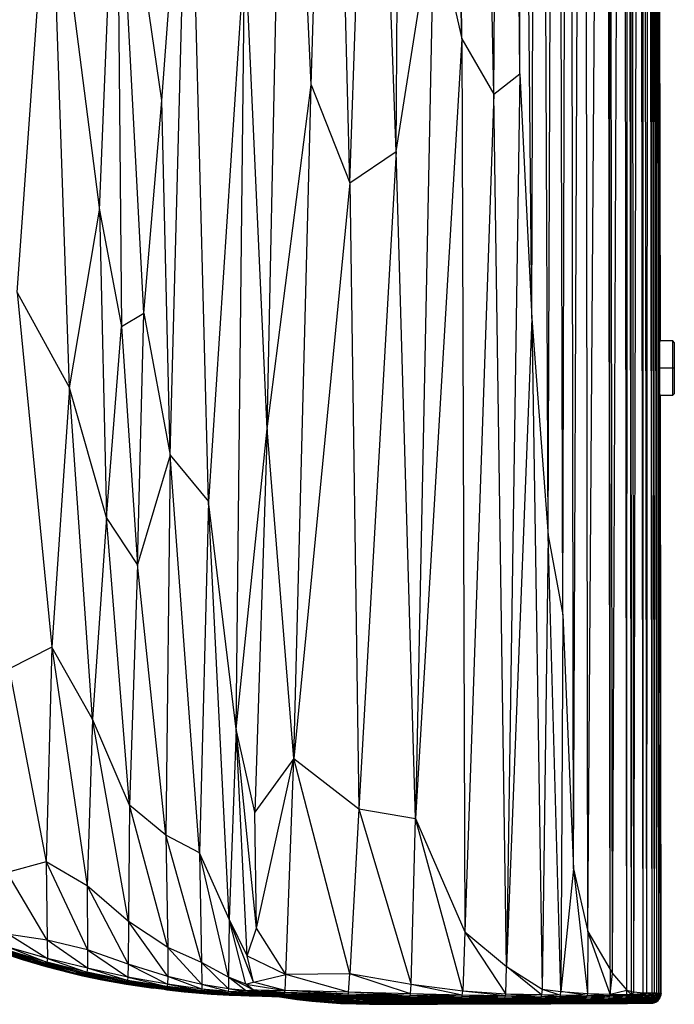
# Model space of a CAD drawing. Header units: millimetres. Extents: x -164 to 39, y -161 to 389.
# Tile 2 of 6: x -94 to 39, y -161 to 39. Entities that reach past the tile are written whole.
import ezdxf

# ---------------------------------------------------------------- set-up
doc = ezdxf.new("R2010")
doc.units = ezdxf.units.MM

msp = doc.modelspace()

# ---------------------------------------------------------------- linework, layer by layer
at = {"color": 7, "linetype": 'Continuous', "lineweight": 25}
for p, q in [((10.06, -21.74), (11.54, 386.9)), ((13.36, -65.65), (11.54, 386.9)), ((13.36, -65.65), (15.16, 386.93)), ((16.34, -81.67), (15.16, 386.93)), ((16.34, -81.67), (17.79, 386.95)), ((18.53, -133.12), (17.79, 386.95)), ((18.53, -133.12), (20.63, 386.97)), ((21.41, -145.8), (20.63, 386.97)), ((21.41, -145.8), (25.27, 387)), ((25.93, -153.52), (25.27, 387)), ((25.93, -153.52), (25.72, 387)), ((26.42, -154.28), (25.72, 387)), ((26.42, -154.28), (28.65, 387.02)), ((29.33, -157.68), (28.65, 387.02)), ((29.33, -157.68), (29.57, 387.02)), ((30.24, -157.93), (29.57, 387.02)), ((30.24, -157.93), (30.08, 387.03)), ((30.76, -158.11), (30.08, 387.03)), ((30.76, -158.11), (31.95, 387.04)), ((32.62, -158.27), (31.95, 387.04)), ((32.62, -158.27), (32.68, 387.04)), ((33.35, -158.28), (32.68, 387.04)), ((33.35, -158.28), (33.76, 387.05)), ((34.43, -158.29), (33.76, 387.05)), ((34.43, -158.29), (34.26, 387.05)), ((34.93, -158.3), (34.26, 387.05)), ((34.93, -158.3), (34.73, 387.05)), ((35.39, -158.31), (34.73, 387.05)), ((35.39, -158.31), (35.17, 387.06)), ((35.83, -158.32), (35.17, 387.06)), ((35.83, -158.32), (35.45, 387.06)), ((2.4, 23.7), (4.18, 384.78)), ((7.68, 27.83), (4.18, 384.78)), ((7.68, 27.83), (6.51, 386.23)), ((10.06, -21.74), (6.51, 386.23)), ((-4.12, 34.93), (-4.54, 344.74)), ((2.4, 23.7), (-4.54, 344.74)), ((35.95, -26.73), (35.57, 286.88)), ((35.98, -26.63), (35.68, 285.79)), ((36.08, -26.38), (35.7, 285.66)), ((36.09, -26.36), (35.72, 285.52)), ((36.11, -26.31), (35.73, 285.5)), ((36.11, -26.24), (35.73, 285.31)), ((36.11, -26.25), (35.73, 285.31)), ((-4.12, 34.93), (-9.81, 283)), ((-17.42, 12.07), (-15.87, 213.33)), ((-34.62, 25.62), (-30.65, 157.07)), ((-26.76, 5.75), (-30.65, 157.07)), ((-26.76, 5.75), (-22.19, 143.44)), ((-17.42, 12.07), (-22.19, 143.44)), ((-43.49, -44.06), (-39.7, 139.42)), ((-34.62, 25.62), (-39.7, 139.42)), ((-64.82, 22.45), (-59.35, 96.37)), ((-63.18, -49.39), (-59.35, 96.37)), ((-55.39, -58.73), (-59.35, 96.37)), ((-77.49, 0.21), (-73.98, 84.16)), ((-73.98, 84.16), (-73.02, -23.33)), ((-68.49, -20.64), (-73.98, 84.16)), ((-64.82, 22.45), (-73.98, 84.16)), ((-94.14, -16.42), (-87.45, 77.83)), ((-83.53, -35.77), (-87.45, 77.83)), ((-87.45, 77.83), (-77.49, 0.21)), ((-17.42, 12.07), (-9.76, 60.15)), ((-9.76, 60.15), (-13.48, -122.92)), ((-9.76, 60.15), (-4.12, 34.93)), ((-48.02, 54.15), (-55.39, -58.73)), ((-49.8, -104.83), (-48.02, 54.15)), ((-43.49, -44.06), (-48.02, 54.15)), ((-4.12, 34.93), (-13.48, -122.92)), ((-4.12, 34.93), (-3.47, -145.88)), ((-4.12, 34.93), (2.4, 23.7)), ((2.4, 23.7), (7.68, 27.83)), ((7.68, 27.83), (4.98, -152.85)), ((7.68, 27.83), (10.06, -21.74)), ((-43.49, -44.06), (-34.62, 25.62)), ((-38.12, -110.79), (-34.62, 25.62)), ((-34.62, 25.62), (-26.76, 5.75)), ((-68.49, -20.64), (-64.82, 22.45)), ((-63.18, -49.39), (-64.82, 22.45)), ((2.4, 23.7), (-3.47, -145.88)), ((4.98, -152.85), (2.4, 23.7)), ((-26.76, 5.75), (-17.42, 12.07)), ((-17.42, 12.07), (-24.94, -120.95)), ((-13.48, -122.92), (-17.42, 12.07)), ((-26.76, 5.75), (-38.12, -110.79)), ((-26.76, 5.75), (-24.94, -120.95)), ((-83.53, -35.77), (-77.49, 0.21)), ((-77.49, 0.21), (-76.08, -61.99)), ((-77.49, 0.21), (-73.02, -23.33)), ((-94.14, -16.42), (-87.11, -88.24)), ((-94.14, -16.42), (-83.53, -35.77)), ((-73.02, -23.33), (-68.49, -20.64)), ((-69.8, -71.48), (-68.49, -20.64)), ((-68.49, -20.64), (-63.18, -49.39)), ((10.06, -21.74), (4.98, -152.85)), ((10.06, -21.74), (12.15, -157.47)), ((10.06, -21.74), (13.36, -65.65)), ((-76.08, -61.99), (-73.02, -23.33)), ((-73.02, -23.33), (-69.8, -71.48)), ((35.94, -26.75), (35.94, -36.7)), ((38.64, -26.24), (36.11, -26.24)), ((38.94, -26.54), (38.64, -26.24)), ((38.64, -37.24), (38.64, -26.24)), ((38.94, -26.54), (38.94, -36.94)), ((38.94, -31.74), (35.91, -31.74)), ((-83.53, -35.77), (-87.11, -88.24)), ((-78.89, -102.83), (-83.53, -35.77)), ((-76.08, -61.99), (-83.53, -35.77)), ((36.11, -158.32), (35.96, -36.74)), ((36.11, -158.32), (35.99, -36.84)), ((36.24, -158.33), (36.09, -37.1)), ((36.24, -158.33), (36.1, -37.12)), ((36.26, -158.33), (36.12, -37.16)), ((36.26, -158.33), (36.12, -37.22)), ((36.12, -37.24), (38.64, -37.24)), ((36.27, -158.34), (36.12, -37.24)), ((38.64, -37.24), (38.94, -36.94)), ((-49.8, -104.83), (-43.49, -44.06)), ((-43.49, -44.06), (-46.02, -121.61)), ((-38.12, -110.79), (-43.49, -44.06)), ((-63.18, -49.39), (-69.8, -71.48)), ((-63.18, -49.39), (-64.02, -126.33)), ((-63.18, -49.39), (-55.39, -58.73)), ((-57.19, -129.86), (-63.18, -49.39)), ((-55.39, -58.73), (-57.19, -129.86)), ((-51.24, -143.33), (-55.39, -58.73)), ((-49.8, -104.83), (-55.39, -58.73)), ((-76.08, -61.99), (-78.89, -102.83)), ((-71.36, -120.22), (-76.08, -61.99)), ((-69.8, -71.48), (-76.08, -61.99)), ((13.36, -65.65), (12.15, -157.47)), ((15.96, -157.94), (13.36, -65.65)), ((13.36, -65.65), (16.34, -81.67)), ((-69.8, -71.48), (-71.36, -120.22)), ((-64.02, -126.33), (-69.8, -71.48)), ((16.34, -81.67), (15.96, -157.94)), ((16.34, -81.67), (18.53, -133.12)), ((-87.11, -88.24), (-95.76, -92.61)), ((-87.11, -88.24), (-88.3, -131.71)), ((-87.11, -88.24), (-79.97, -136.55)), ((-78.89, -102.83), (-87.11, -88.24)), ((-95.76, -92.61), (-88.3, -131.71)), ((-78.89, -102.83), (-79.97, -136.55)), ((-71.59, -143.77), (-78.89, -102.83)), ((-71.36, -120.22), (-78.89, -102.83)), ((-49.8, -104.83), (-51.24, -143.33)), ((-47.59, -150.71), (-49.8, -104.83)), ((-45.68, -145.15), (-49.8, -104.83)), ((-46.02, -121.61), (-49.8, -104.83)), ((-38.12, -110.79), (-46.02, -121.61)), ((-45.68, -145.15), (-38.12, -110.79)), ((-39.7, -154.48), (-38.12, -110.79)), ((-26.74, -154.39), (-38.12, -110.79)), ((-38.12, -110.79), (-24.94, -120.95)), ((-71.36, -120.22), (-71.59, -143.77)), ((-63.66, -149.07), (-71.36, -120.22)), ((-64.02, -126.33), (-71.36, -120.22)), ((-24.94, -120.95), (-26.74, -154.39)), ((-24.94, -120.95), (-14.34, -156.51)), ((-24.94, -120.95), (-13.48, -122.92)), ((-45.68, -145.15), (-46.02, -121.61)), ((-14.34, -156.51), (-13.48, -122.92)), ((-3.92, -157.86), (-13.48, -122.92)), ((-13.48, -122.92), (-3.47, -145.88)), ((-64.02, -126.33), (-63.66, -149.07)), ((-57.19, -129.86), (-64.02, -126.33)), ((-56.78, -152.1), (-64.02, -126.33)), ((-57.19, -129.86), (-56.78, -152.1)), ((-51.24, -143.33), (-57.19, -129.86)), ((-51.33, -155.02), (-57.19, -129.86)), ((-88.3, -131.71), (-96.14, -133.84)), ((-88.3, -131.71), (-88.04, -147.56)), ((-79.97, -136.55), (-88.3, -131.71)), ((-88.3, -131.71), (-79.92, -149.54)), ((18.53, -133.12), (15.96, -157.94)), ((18.53, -133.12), (21.33, -158.38)), ((18.53, -133.12), (21.41, -145.8)), ((-88.04, -147.56), (-96.14, -133.84)), ((-79.97, -136.55), (-79.92, -149.54)), ((-71.59, -143.77), (-79.97, -136.55)), ((-79.97, -136.55), (-71.66, -152.39)), ((-51.24, -143.33), (-51.33, -155.02)), ((-47.83, -156.48), (-51.24, -143.33)), ((-46.26, -156.06), (-51.24, -143.33)), ((-47.59, -150.71), (-51.24, -143.33)), ((-71.59, -143.77), (-71.66, -152.39)), ((-63.66, -154.94), (-71.59, -143.77)), ((-63.66, -149.07), (-71.59, -143.77)), ((-47.59, -150.71), (-45.68, -145.15)), ((-39.7, -154.48), (-45.68, -145.15)), ((-88.04, -147.56), (-95.78, -146.42)), ((-95.78, -146.42), (-88.01, -151.23)), ((-3.47, -145.88), (-3.92, -157.86)), ((-3.47, -145.88), (4.83, -158.46)), ((-3.47, -145.88), (4.98, -152.85)), ((21.41, -145.8), (21.33, -158.38)), ((25.95, -158.49), (21.41, -145.8)), ((21.41, -145.8), (25.93, -153.52)), ((-98.62, -149.43), (-90.87, -151.93)), ((-98.62, -149.43), (-92.36, -151.67)), ((-88.01, -151.23), (-95.78, -149.06)), ((-95.78, -149.06), (-88.14, -152)), ((-88.04, -147.56), (-88.01, -151.23)), ((-79.92, -149.54), (-88.04, -147.56)), ((-79.93, -153.21), (-88.04, -147.56)), ((-63.66, -149.07), (-63.66, -154.94)), ((-56.78, -152.1), (-63.66, -149.07)), ((-56.72, -156.52), (-63.66, -149.07)), ((-89.26, -152.18), (-97.19, -149.7)), ((-97.19, -149.7), (-90.87, -151.93)), ((-97.14, -150.15), (-92.36, -151.67)), ((-97.14, -150.15), (-93.12, -151.46)), ((-88.47, -152.19), (-96.34, -149.76)), ((-96.34, -149.76), (-89.26, -152.18)), ((-88.14, -152), (-95.95, -149.62)), ((-95.95, -149.62), (-88.47, -152.19)), ((-92.36, -151.67), (-93.12, -151.46)), ((-93.12, -151.46), (-88.37, -152.9)), ((-88.01, -151.23), (-88.14, -152)), ((-79.93, -153.21), (-88.01, -151.23)), ((-88.01, -151.23), (-80.03, -154.04)), ((-79.92, -149.54), (-79.93, -153.21)), ((-71.66, -152.39), (-79.92, -149.54)), ((-79.92, -149.54), (-71.72, -155.02)), ((-46.26, -156.06), (-47.59, -150.71)), ((-47.59, -150.71), (-39.7, -154.48)), ((-90.87, -151.93), (-92.36, -151.67)), ((-92.36, -151.67), (-86.26, -153.41)), ((-92.36, -151.67), (-88.37, -152.9)), ((-89.26, -152.18), (-90.87, -151.93)), ((-90.87, -151.93), (-82.41, -154.2)), ((-90.87, -151.93), (-86.26, -153.41)), ((-88.47, -152.19), (-89.26, -152.18)), ((-81, -154.3), (-89.26, -152.18)), ((-89.26, -152.18), (-82.41, -154.2)), ((-88.14, -152), (-88.47, -152.19)), ((-80.3, -154.26), (-88.47, -152.19)), ((-88.47, -152.19), (-81, -154.3)), ((-86.26, -153.41), (-88.37, -152.9)), ((-88.37, -152.9), (-83.07, -154.25)), ((-80.03, -154.04), (-88.14, -152)), ((-88.14, -152), (-80.3, -154.26)), ((-82.41, -154.2), (-86.26, -153.41)), ((-86.26, -153.41), (-80.88, -154.76)), ((-86.26, -153.41), (-83.07, -154.25)), ((-79.93, -153.21), (-80.03, -154.04)), ((-71.72, -155.02), (-79.93, -153.21)), ((-71.8, -155.7), (-79.93, -153.21)), ((-71.66, -152.39), (-71.72, -155.02)), ((-63.66, -154.94), (-71.66, -152.39)), ((-71.66, -152.39), (-63.71, -156.49)), ((-56.78, -152.1), (-56.72, -156.52)), ((-51.33, -155.02), (-56.78, -152.1)), ((-51.35, -157.41), (-56.78, -152.1)), ((4.83, -158.46), (4.98, -152.85)), ((12.06, -158.64), (4.98, -152.85)), ((4.98, -152.85), (12.15, -157.47)), ((-80.88, -154.76), (-83.07, -154.25)), ((-81, -154.3), (-82.41, -154.2)), ((-74.14, -155.9), (-82.41, -154.2)), ((-82.41, -154.2), (-80.88, -154.76)), ((-82.41, -154.2), (-75.88, -155.75)), ((-80.3, -154.26), (-81, -154.3)), ((-72.55, -156), (-81, -154.3)), ((-81, -154.3), (-74.14, -155.9)), ((-75.88, -155.75), (-80.88, -154.76)), ((-80.88, -154.76), (-76.97, -155.58)), ((-80.03, -154.04), (-80.3, -154.26)), ((-71.98, -155.92), (-80.3, -154.26)), ((-80.3, -154.26), (-72.55, -156)), ((-71.8, -155.7), (-80.03, -154.04)), ((-80.03, -154.04), (-71.98, -155.92)), ((-71.72, -155.02), (-71.8, -155.7)), ((-63.71, -156.49), (-71.72, -155.02)), ((-71.72, -155.02), (-63.78, -156.95)), ((-63.66, -154.94), (-63.71, -156.49)), ((-56.72, -156.52), (-63.66, -154.94)), ((-56.76, -157.44), (-63.66, -154.94)), ((-51.33, -155.02), (-51.35, -157.41)), ((-47.83, -156.48), (-51.33, -155.02)), ((-46.34, -157.61), (-51.33, -155.02)), ((-47.89, -157.71), (-51.33, -155.02)), ((-46.26, -156.06), (-39.7, -154.48)), ((-39.9, -157.73), (-39.7, -154.48)), ((-26.74, -154.39), (-39.7, -154.48)), ((-27.01, -158.05), (-39.7, -154.48)), ((-27.01, -158.05), (-26.74, -154.39)), ((-14.34, -156.51), (-26.74, -154.39)), ((-14.49, -158.43), (-26.74, -154.39)), ((25.93, -153.52), (25.95, -158.49)), ((25.93, -153.52), (26.42, -154.28)), ((25.95, -158.49), (26.42, -154.28)), ((26.42, -154.28), (29.33, -157.68)), ((-75.88, -155.75), (-76.97, -155.58)), ((-76.97, -155.58), (-72.05, -156.49)), ((-74.14, -155.9), (-75.88, -155.75)), ((-69.5, -156.83), (-75.88, -155.75)), ((-75.88, -155.75), (-72.05, -156.49)), ((-72.55, -156), (-74.14, -155.9)), ((-65.26, -157.27), (-74.14, -155.9)), ((-74.14, -155.9), (-69.5, -156.83)), ((-71.98, -155.92), (-72.55, -156)), ((-64.22, -157.26), (-72.55, -156)), ((-72.55, -156), (-65.26, -157.27)), ((-69.5, -156.83), (-72.05, -156.49)), ((-72.05, -156.49), (-66.63, -157.27)), ((-71.8, -155.7), (-71.98, -155.92)), ((-63.89, -157.15), (-71.98, -155.92)), ((-71.98, -155.92), (-64.22, -157.26)), ((-63.78, -156.95), (-71.8, -155.7)), ((-63.89, -157.15), (-71.8, -155.7)), ((-65.26, -157.27), (-69.5, -156.83)), ((-63.85, -157.6), (-69.5, -156.83)), ((-69.5, -156.83), (-66.63, -157.27)), ((-63.85, -157.6), (-66.63, -157.27)), ((-64.22, -157.26), (-65.26, -157.27)), ((-57.51, -158.12), (-65.26, -157.27)), ((-65.26, -157.27), (-63.85, -157.6)), ((-65.26, -157.27), (-58.49, -158.12)), ((-63.89, -157.15), (-64.22, -157.26)), ((-57.03, -158.06), (-64.22, -157.26)), ((-64.22, -157.26), (-57.51, -158.12)), ((-63.78, -156.95), (-63.89, -157.15)), ((-56.89, -157.94), (-63.89, -157.15)), ((-57.03, -158.06), (-63.89, -157.15)), ((-63.71, -156.49), (-63.78, -156.95)), ((-56.81, -157.76), (-63.78, -156.95)), ((-63.78, -156.95), (-56.89, -157.94)), ((-56.76, -157.44), (-63.71, -156.49)), ((-63.71, -156.49), (-56.81, -157.76)), ((-56.76, -157.44), (-56.81, -157.76)), ((-56.72, -156.52), (-56.76, -157.44)), ((-51.39, -157.95), (-56.76, -157.44)), ((-51.46, -158.19), (-56.76, -157.44)), ((-51.35, -157.41), (-56.72, -156.52)), ((-51.39, -157.95), (-56.72, -156.52)), ((-51.35, -157.41), (-51.39, -157.95)), ((-47.89, -157.71), (-51.35, -157.41)), ((-46.4, -158.03), (-51.35, -157.41)), ((-47.95, -158.09), (-51.35, -157.41)), ((-47.83, -156.48), (-46.26, -156.06)), ((-46.34, -157.61), (-47.83, -156.48)), ((-47.83, -156.48), (-39.9, -157.73)), ((-39.9, -157.73), (-46.26, -156.06)), ((-14.49, -158.43), (-14.34, -156.51)), ((-3.99, -158.69), (-14.34, -156.51)), ((-3.92, -157.86), (-14.34, -156.51)), ((-58.49, -158.12), (-63.85, -157.6)), ((-63.85, -157.6), (-60.29, -157.99)), ((-58.49, -158.12), (-60.29, -157.99)), ((-60.29, -157.99), (-54.86, -158.47)), ((-57.51, -158.12), (-58.49, -158.12)), ((-52.61, -158.58), (-58.49, -158.12)), ((-58.49, -158.12), (-54.86, -158.47)), ((-57.03, -158.06), (-57.51, -158.12)), ((-51.85, -158.56), (-57.51, -158.12)), ((-57.51, -158.12), (-52.61, -158.58)), ((-56.89, -157.94), (-57.03, -158.06)), ((-51.62, -158.49), (-57.03, -158.06)), ((-51.85, -158.56), (-57.03, -158.06)), ((-56.81, -157.76), (-56.89, -157.94)), ((-51.53, -158.37), (-56.89, -157.94)), ((-56.89, -157.94), (-51.62, -158.49)), ((-51.46, -158.19), (-56.81, -157.76)), ((-56.81, -157.76), (-51.53, -158.37)), ((-52.61, -158.58), (-54.86, -158.47)), ((-54.86, -158.47), (-51.18, -158.7)), ((-54.86, -158.47), (-52.3, -158.65)), ((-51.85, -158.56), (-52.61, -158.58)), ((-48.72, -158.76), (-52.61, -158.58)), ((-52.61, -158.58), (-51.18, -158.7)), ((-52.3, -158.65), (-51.18, -158.7)), ((-51.62, -158.49), (-51.85, -158.56)), ((-48.36, -158.72), (-51.85, -158.56)), ((-48.72, -158.76), (-51.85, -158.56)), ((-47.16, -158.79), (-51.85, -158.56)), ((-51.53, -158.37), (-51.62, -158.49)), ((-51.62, -158.49), (-48.18, -158.63)), ((-48.36, -158.72), (-51.62, -158.49)), ((-51.62, -158.49), (-46.77, -158.73)), ((-51.46, -158.19), (-51.53, -158.37)), ((-51.53, -158.37), (-48.09, -158.49)), ((-48.18, -158.63), (-51.53, -158.37)), ((-46.63, -158.63), (-51.53, -158.37)), ((-51.39, -157.95), (-51.46, -158.19)), ((-48.02, -158.32), (-51.46, -158.19)), ((-48.09, -158.49), (-51.46, -158.19)), ((-46.54, -158.47), (-51.46, -158.19)), ((-47.95, -158.09), (-51.39, -157.95)), ((-46.47, -158.28), (-51.39, -157.95)), ((-48.02, -158.32), (-51.39, -157.95)), ((-51.18, -158.7), (-46.57, -158.85)), ((-47.16, -158.79), (-48.72, -158.76)), ((-42.27, -158.96), (-48.72, -158.76)), ((-48.72, -158.76), (-46.57, -158.85)), ((-48.36, -158.72), (-46.77, -158.73)), ((-47.16, -158.79), (-48.36, -158.72)), ((-48.36, -158.72), (-40.87, -158.95)), ((-48.18, -158.63), (-46.63, -158.63)), ((-46.77, -158.73), (-48.18, -158.63)), ((-48.18, -158.63), (-40.33, -158.89)), ((-48.09, -158.49), (-46.54, -158.47)), ((-46.63, -158.63), (-48.09, -158.49)), ((-48.09, -158.49), (-40.18, -158.77)), ((-48.02, -158.32), (-46.47, -158.28)), ((-46.54, -158.47), (-48.02, -158.32)), ((-48.02, -158.32), (-40.1, -158.61)), ((-47.95, -158.09), (-46.4, -158.03)), ((-46.47, -158.28), (-47.95, -158.09)), ((-47.95, -158.09), (-40.03, -158.4)), ((-47.89, -157.71), (-46.34, -157.61)), ((-46.4, -158.03), (-47.89, -157.71)), ((-47.89, -157.71), (-39.97, -158.15)), ((-47.16, -158.79), (-40.87, -158.95)), ((-42.27, -158.96), (-47.16, -158.79)), ((-46.77, -158.73), (-40.33, -158.89)), ((-46.77, -158.73), (-40.87, -158.95)), ((-46.63, -158.63), (-40.18, -158.77)), ((-46.63, -158.63), (-40.33, -158.89)), ((-46.57, -158.85), (-42.27, -158.96)), ((-46.57, -158.85), (-36.59, -159.14)), ((-46.54, -158.47), (-40.1, -158.61)), ((-40.18, -158.77), (-46.54, -158.47)), ((-46.47, -158.28), (-40.03, -158.4)), ((-40.1, -158.61), (-46.47, -158.28)), ((-46.4, -158.03), (-39.97, -158.15)), ((-40.03, -158.4), (-46.4, -158.03)), ((-46.34, -157.61), (-39.9, -157.73)), ((-39.97, -158.15), (-46.34, -157.61)), ((-42.27, -158.96), (-40.87, -158.95)), ((-30.76, -159.26), (-42.27, -158.96)), ((-36.59, -159.14), (-42.27, -158.96)), ((-41.01, -159.01), (-37.49, -159.56)), ((-37.85, -159.46), (-40.95, -159.01)), ((-40.87, -158.95), (-40.33, -158.89)), ((-40.87, -158.95), (-27.95, -159.28)), ((-30.76, -159.26), (-40.87, -158.95)), ((-37.85, -159.46), (-40.42, -159.03)), ((-40.33, -158.89), (-40.18, -158.77)), ((-40.33, -158.89), (-27.41, -159.22)), ((-27.95, -159.28), (-40.33, -158.89)), ((-40.32, -159.03), (-37.85, -159.46)), ((-40.18, -158.77), (-40.1, -158.61)), ((-27.28, -159.1), (-40.18, -158.77)), ((-27.41, -159.22), (-40.18, -158.77)), ((-40.1, -158.61), (-40.03, -158.4)), ((-27.2, -158.93), (-40.1, -158.61)), ((-27.28, -159.1), (-40.1, -158.61)), ((-40.03, -158.4), (-39.97, -158.15)), ((-27.13, -158.73), (-40.03, -158.4)), ((-27.2, -158.93), (-40.03, -158.4)), ((-36.55, -159.59), (-40.01, -159.04)), ((-39.97, -158.15), (-39.9, -157.73)), ((-27.07, -158.48), (-39.97, -158.15)), ((-27.13, -158.73), (-39.97, -158.15)), ((-27.01, -158.05), (-39.9, -157.73)), ((-27.07, -158.48), (-39.9, -157.73)), ((-39.74, -159.05), (-36.55, -159.59)), ((-39.43, -159.06), (-36.62, -159.51)), ((-39.11, -159.07), (-36.62, -159.51)), ((-38.55, -159.08), (-36.69, -159.38)), ((-38.27, -159.09), (-36.69, -159.38)), ((-37.35, -159.12), (-36.76, -159.21)), ((-37.25, -159.12), (-36.76, -159.21)), ((-36.76, -159.21), (-36.78, -159.13)), ((-36.76, -159.21), (-29.82, -160.04)), ((-36.76, -159.21), (-29.9, -159.87)), ((-36.69, -159.38), (-36.76, -159.21)), ((-36.69, -159.38), (-29.82, -160.04)), ((-36.69, -159.38), (-29.73, -160.16)), ((-36.62, -159.51), (-36.69, -159.38)), ((-36.59, -159.14), (-30.76, -159.26)), ((-36.59, -159.14), (-24.84, -159.43)), ((-35.56, -159.16), (-29.9, -159.87)), ((-35.05, -159.18), (-29.97, -159.66)), ((-33.42, -159.22), (-29.97, -159.66)), ((-31.77, -159.26), (-30.03, -159.43)), ((-31.17, -159.27), (-30.03, -159.43)), ((-30.76, -159.26), (-27.95, -159.28)), ((-17.44, -159.57), (-30.76, -159.26)), ((-24.84, -159.43), (-30.76, -159.26)), ((-30.03, -159.43), (-30.05, -159.3)), ((-30.03, -159.43), (-23.09, -159.88)), ((-23.17, -159.64), (-30.03, -159.43)), ((-30.03, -159.43), (-29.97, -159.66)), ((-27.95, -159.28), (-27.41, -159.22)), ((-27.95, -159.28), (-15.19, -159.57)), ((-17.44, -159.57), (-27.95, -159.28)), ((-27.41, -159.22), (-27.28, -159.1)), ((-27.41, -159.22), (-14.89, -159.5)), ((-15.19, -159.57), (-27.41, -159.22)), ((-27.28, -159.1), (-27.2, -158.93)), ((-14.78, -159.38), (-27.28, -159.1)), ((-14.89, -159.5), (-27.28, -159.1)), ((-27.2, -158.93), (-27.13, -158.73)), ((-14.69, -159.22), (-27.2, -158.93)), ((-14.78, -159.38), (-27.2, -158.93)), ((-27.13, -158.73), (-27.07, -158.48)), ((-14.62, -159.01), (-27.13, -158.73)), ((-14.69, -159.22), (-27.13, -158.73)), ((-27.07, -158.48), (-27.01, -158.05)), ((-14.55, -158.77), (-27.07, -158.48)), ((-14.62, -159.01), (-27.07, -158.48)), ((-14.49, -158.43), (-27.01, -158.05)), ((-14.55, -158.77), (-27.01, -158.05)), ((-26.96, -159.38), (-23.17, -159.64)), ((-24.84, -159.43), (-17.44, -159.57)), ((-24.84, -159.43), (-13.75, -159.67)), ((-14.89, -159.5), (-14.78, -159.38)), ((-14.78, -159.38), (-14.69, -159.22)), ((-4.32, -159.58), (-14.78, -159.38)), ((-4.43, -159.7), (-14.78, -159.38)), ((-14.69, -159.22), (-14.62, -159.01)), ((-4.22, -159.41), (-14.69, -159.22)), ((-4.32, -159.58), (-14.69, -159.22)), ((-14.62, -159.01), (-14.55, -158.77)), ((-4.13, -159.21), (-14.62, -159.01)), ((-4.22, -159.41), (-14.62, -159.01)), ((-14.55, -158.77), (-14.49, -158.43)), ((-4.05, -158.97), (-14.55, -158.77)), ((-4.13, -159.21), (-14.55, -158.77)), ((-3.99, -158.69), (-14.49, -158.43)), ((-4.05, -158.97), (-14.49, -158.43)), ((-4.32, -159.58), (-4.22, -159.41)), ((-4.22, -159.41), (-4.13, -159.21)), ((4.52, -159.55), (-4.22, -159.41)), ((4.4, -159.72), (-4.22, -159.41)), ((-4.13, -159.21), (-4.05, -158.97)), ((4.62, -159.35), (-4.13, -159.21)), ((4.52, -159.55), (-4.13, -159.21)), ((-4.05, -158.97), (-3.99, -158.69)), ((4.7, -159.11), (-4.05, -158.97)), ((4.62, -159.35), (-4.05, -158.97)), ((-3.99, -158.69), (-3.92, -157.86)), ((4.77, -158.84), (-3.99, -158.69)), ((4.7, -159.11), (-3.99, -158.69)), ((4.77, -158.84), (-3.92, -157.86)), ((4.83, -158.46), (-3.92, -157.86)), ((4.52, -159.55), (4.62, -159.35)), ((4.62, -159.35), (4.7, -159.11)), ((11.83, -159.45), (4.62, -159.35)), ((11.72, -159.65), (4.62, -159.35)), ((4.7, -159.11), (4.77, -158.84)), ((11.93, -159.21), (4.7, -159.11)), ((11.83, -159.45), (4.7, -159.11)), ((4.77, -158.84), (4.83, -158.46)), ((12.01, -158.94), (4.77, -158.84)), ((11.93, -159.21), (4.77, -158.84)), ((12.06, -158.64), (4.83, -158.46)), ((12.01, -158.94), (4.83, -158.46)), ((11.72, -159.65), (11.83, -159.45)), ((11.83, -159.45), (11.93, -159.21)), ((15.64, -159.5), (11.83, -159.45)), ((15.52, -159.7), (11.83, -159.45)), ((11.93, -159.21), (12.01, -158.94)), ((15.75, -159.26), (11.93, -159.21)), ((15.64, -159.5), (11.93, -159.21)), ((12.01, -158.94), (12.06, -158.64)), ((15.83, -158.99), (12.01, -158.94)), ((15.75, -159.26), (12.01, -158.94)), ((12.15, -157.47), (12.06, -158.64)), ((15.9, -158.7), (12.06, -158.64)), ((15.83, -158.99), (12.06, -158.64)), ((12.15, -157.47), (15.9, -158.7)), ((12.15, -157.47), (15.96, -157.94)), ((15.64, -159.5), (15.75, -159.26)), ((15.75, -159.26), (15.83, -158.99)), ((21.11, -159.32), (15.75, -159.26)), ((20.99, -159.56), (15.75, -159.26)), ((15.83, -158.99), (15.9, -158.7)), ((21.21, -159.05), (15.83, -158.99)), ((21.11, -159.32), (15.83, -158.99)), ((15.9, -158.7), (15.96, -157.94)), ((21.27, -158.76), (15.9, -158.7)), ((21.21, -159.05), (15.9, -158.7)), ((15.96, -157.94), (21.33, -158.38)), ((21.27, -158.76), (15.96, -157.94)), ((20.99, -159.56), (21.11, -159.32)), ((21.11, -159.32), (21.21, -159.05)), ((25.71, -159.37), (21.11, -159.32)), ((25.58, -159.61), (21.11, -159.32)), ((21.21, -159.05), (21.27, -158.76)), ((25.82, -159.1), (21.21, -159.05)), ((25.71, -159.37), (21.21, -159.05)), ((21.33, -158.38), (21.27, -158.76)), ((25.9, -158.81), (21.27, -158.76)), ((25.82, -159.1), (21.27, -158.76)), ((21.33, -158.38), (25.9, -158.81)), ((21.33, -158.38), (25.95, -158.49)), ((25.58, -159.61), (25.71, -159.37)), ((25.71, -159.37), (25.82, -159.1)), ((29.05, -159.4), (25.71, -159.37)), ((28.9, -159.64), (25.71, -159.37)), ((25.82, -159.1), (25.9, -158.81)), ((29.17, -159.14), (25.82, -159.1)), ((29.05, -159.4), (25.82, -159.1)), ((25.9, -158.81), (25.95, -158.49)), ((29.26, -158.85), (25.9, -158.81)), ((29.17, -159.14), (25.9, -158.81)), ((25.95, -158.49), (29.33, -157.68)), ((29.26, -158.85), (25.95, -158.49)), ((25.95, -158.49), (29.31, -158.54)), ((28.9, -159.64), (29.05, -159.4)), ((29.05, -159.4), (29.17, -159.14)), ((29.96, -159.41), (29.05, -159.4)), ((29.81, -159.65), (29.05, -159.4)), ((29.17, -159.14), (29.26, -158.85)), ((30.09, -159.15), (29.17, -159.14)), ((29.96, -159.41), (29.17, -159.14)), ((29.26, -158.85), (29.31, -158.54)), ((30.18, -158.86), (29.26, -158.85)), ((30.09, -159.15), (29.26, -158.85)), ((29.31, -158.54), (29.33, -157.68)), ((29.31, -158.54), (30.23, -158.55)), ((30.18, -158.86), (29.31, -158.54)), ((29.33, -157.68), (30.24, -157.93)), ((30.23, -158.55), (29.33, -157.68)), ((29.81, -159.65), (29.96, -159.41)), ((29.96, -159.41), (30.09, -159.15)), ((32.31, -159.44), (29.96, -159.41)), ((32.14, -159.68), (29.96, -159.41)), ((30.09, -159.15), (30.18, -158.86)), ((32.45, -159.17), (30.09, -159.15)), ((32.31, -159.44), (30.09, -159.15)), ((30.18, -158.86), (30.23, -158.55)), ((32.54, -158.88), (30.18, -158.86)), ((32.45, -159.17), (30.18, -158.86)), ((30.23, -158.55), (30.24, -157.93)), ((30.23, -158.55), (30.76, -158.11)), ((30.23, -158.55), (32.62, -158.27)), ((32.54, -158.88), (30.23, -158.55)), ((30.23, -158.55), (32.6, -158.58)), ((30.24, -157.93), (30.76, -158.11)), ((32.62, -158.27), (30.76, -158.11)), ((32.14, -159.68), (32.31, -159.44)), ((32.31, -159.44), (32.45, -159.17)), ((34.09, -159.46), (32.31, -159.44)), ((33.9, -159.7), (32.31, -159.44)), ((32.45, -159.17), (32.54, -158.88)), ((34.23, -159.2), (32.45, -159.17)), ((34.09, -159.46), (32.45, -159.17)), ((32.54, -158.88), (32.6, -158.58)), ((34.34, -158.91), (32.54, -158.88)), ((34.23, -159.2), (32.54, -158.88)), ((32.6, -158.58), (32.62, -158.27)), ((32.6, -158.58), (33.35, -158.28)), ((34.34, -158.91), (32.6, -158.58)), ((32.6, -158.58), (34.41, -158.6)), ((33.35, -158.28), (32.62, -158.27)), ((34.41, -158.6), (33.35, -158.28)), ((34.43, -158.29), (33.35, -158.28)), ((34.09, -159.46), (34.23, -159.2)), ((34.23, -159.2), (34.34, -158.91)), ((35.19, -159.21), (34.23, -159.2)), ((35.03, -159.48), (34.23, -159.2)), ((34.34, -158.91), (34.41, -158.6)), ((35.31, -158.92), (34.34, -158.91)), ((35.19, -159.21), (34.34, -158.91)), ((34.41, -158.6), (34.43, -158.29)), ((34.41, -158.6), (34.93, -158.3)), ((34.41, -158.6), (35.37, -158.62)), ((35.31, -158.92), (34.41, -158.6)), ((34.93, -158.3), (34.43, -158.29)), ((35.37, -158.62), (34.93, -158.3)), ((35.39, -158.31), (34.93, -158.3)), ((35.03, -159.48), (35.19, -159.21)), ((35.19, -159.21), (35.31, -158.92)), ((35.89, -159.23), (35.19, -159.21)), ((35.73, -159.49), (35.19, -159.21)), ((35.31, -158.92), (35.37, -158.62)), ((36.01, -158.94), (35.31, -158.92)), ((35.89, -159.23), (35.31, -158.92)), ((35.37, -158.62), (35.39, -158.31)), ((35.37, -158.62), (35.83, -158.32)), ((35.37, -158.62), (36.08, -158.64)), ((36.01, -158.94), (35.37, -158.62)), ((35.83, -158.32), (35.39, -158.31)), ((35.73, -159.49), (35.89, -159.23)), ((36.08, -158.64), (35.83, -158.32)), ((36.11, -158.32), (35.83, -158.32)), ((35.86, -159.5), (36.02, -159.23)), ((35.86, -159.5), (35.89, -159.23)), ((35.89, -159.23), (36.01, -158.94)), ((36.02, -159.23), (35.89, -159.23)), ((35.89, -159.51), (36.02, -159.23)), ((35.89, -159.51), (36.05, -159.25)), ((36.01, -158.94), (36.08, -158.64)), ((36.14, -158.94), (36.01, -158.94)), ((36.02, -159.23), (36.01, -158.94)), ((36.02, -159.23), (36.14, -158.94)), ((36.05, -159.25), (36.02, -159.23)), ((36.05, -159.25), (36.14, -158.94)), ((36.05, -159.25), (36.17, -158.96)), ((36.08, -158.64), (36.11, -158.32)), ((36.08, -158.64), (36.22, -158.64)), ((36.14, -158.94), (36.08, -158.64)), ((36.24, -158.33), (36.11, -158.32)), ((36.22, -158.64), (36.11, -158.32)), ((36.14, -158.94), (36.22, -158.64)), ((36.17, -158.96), (36.14, -158.94)), ((36.17, -158.96), (36.22, -158.64)), ((36.17, -158.96), (36.25, -158.65)), ((36.22, -158.64), (36.24, -158.33)), ((36.26, -158.33), (36.22, -158.64)), ((36.27, -158.34), (36.22, -158.64)), ((36.22, -158.64), (36.25, -158.65)), ((36.24, -158.33), (36.26, -158.33)), ((36.25, -158.65), (36.27, -158.34)), ((36.26, -158.33), (36.27, -158.34)), ((-36.55, -159.59), (-37.85, -159.46)), ((-36.28, -159.67), (-37.85, -159.46)), ((-37.85, -159.46), (-37.49, -159.56)), ((-36.28, -159.67), (-37.49, -159.56)), ((-37.49, -159.56), (-34.47, -159.92)), ((-36.62, -159.51), (-29.73, -160.16)), ((-36.62, -159.51), (-29.64, -160.24)), ((-36.55, -159.59), (-36.62, -159.51)), ((-29.72, -160.27), (-36.55, -159.59)), ((-36.55, -159.59), (-29.64, -160.24)), ((-36.55, -159.59), (-36.28, -159.67)), ((-29.72, -160.27), (-36.28, -159.67)), ((-36.28, -159.67), (-34.47, -159.92)), ((-29.72, -160.27), (-34.47, -159.92)), ((-34.47, -159.92), (-28.68, -160.38)), ((-29.97, -159.66), (-23, -160.09)), ((-23.09, -159.88), (-29.97, -159.66)), ((-29.97, -159.66), (-29.9, -159.87)), ((-23, -160.09), (-29.9, -159.87)), ((-29.9, -159.87), (-22.9, -160.25)), ((-29.9, -159.87), (-29.82, -160.04)), ((-22.9, -160.25), (-29.82, -160.04)), ((-29.82, -160.04), (-22.8, -160.38)), ((-29.82, -160.04), (-29.73, -160.16)), ((-29.73, -160.16), (-22.69, -160.45)), ((-22.8, -160.38), (-29.73, -160.16)), ((-29.73, -160.16), (-29.64, -160.24)), ((-29.64, -160.24), (-29.72, -160.27)), ((-29.72, -160.27), (-22.76, -160.48)), ((-29.72, -160.27), (-28.68, -160.38)), ((-29.64, -160.24), (-22.69, -160.45)), ((-29.64, -160.24), (-22.76, -160.48)), ((-22.76, -160.48), (-28.68, -160.38)), ((-28.68, -160.38), (-22.41, -160.54)), ((-23.21, -159.47), (-23.17, -159.64)), ((-15.91, -159.63), (-23.17, -159.64)), ((-23.17, -159.64), (-15.58, -159.86)), ((-23.17, -159.64), (-23.09, -159.88)), ((-15.58, -159.86), (-23.09, -159.88)), ((-23.09, -159.88), (-15.48, -160.07)), ((-23.09, -159.88), (-23, -160.09)), ((-15.48, -160.07), (-23, -160.09)), ((-23, -160.09), (-15.38, -160.23)), ((-23, -160.09), (-22.9, -160.25)), ((-15.38, -160.23), (-22.9, -160.25)), ((-22.9, -160.25), (-15.27, -160.36)), ((-22.9, -160.25), (-22.8, -160.38)), ((-15.27, -160.36), (-22.8, -160.38)), ((-22.8, -160.38), (-15.15, -160.43)), ((-22.8, -160.38), (-22.69, -160.45)), ((-22.69, -160.45), (-22.76, -160.48)), ((-22.76, -160.48), (-15.16, -160.46)), ((-22.76, -160.48), (-22.41, -160.54)), ((-22.69, -160.45), (-15.15, -160.43)), ((-22.69, -160.45), (-15.16, -160.46)), ((-22.41, -160.54), (-15.16, -160.46)), ((-22.41, -160.54), (-15.54, -160.51)), ((-17.44, -159.57), (-15.19, -159.57)), ((-5.75, -159.79), (-17.44, -159.57)), ((-13.75, -159.67), (-17.44, -159.57)), ((-15.66, -159.63), (-15.58, -159.86)), ((-8.43, -159.84), (-15.58, -159.86)), ((-15.58, -159.86), (-8.32, -160.05)), ((-15.58, -159.86), (-15.48, -160.07)), ((-15.54, -160.51), (-7.88, -160.44)), ((-15.54, -160.51), (-15.16, -160.46)), ((-15.54, -160.51), (-9, -160.48)), ((-8.32, -160.05), (-15.48, -160.07)), ((-15.48, -160.07), (-8.21, -160.21)), ((-15.48, -160.07), (-15.38, -160.23)), ((-8.21, -160.21), (-15.38, -160.23)), ((-15.38, -160.23), (-8.09, -160.33)), ((-15.38, -160.23), (-15.27, -160.36)), ((-8.09, -160.33), (-15.27, -160.36)), ((-15.27, -160.36), (-7.96, -160.41)), ((-15.27, -160.36), (-15.15, -160.43)), ((-15.19, -159.57), (-14.89, -159.5)), ((-15.19, -159.57), (-4.61, -159.77)), ((-5.75, -159.79), (-15.19, -159.57)), ((-15.15, -160.43), (-15.16, -160.46)), ((-15.16, -160.46), (-7.88, -160.44)), ((-15.15, -160.43), (-7.96, -160.41)), ((-15.15, -160.43), (-7.88, -160.44)), ((-14.93, -159.65), (-8.43, -159.84)), ((-14.89, -159.5), (-4.43, -159.7)), ((-4.61, -159.77), (-14.89, -159.5)), ((-13.75, -159.67), (-5.75, -159.79)), ((-13.75, -159.67), (-5.79, -159.82)), ((-9, -160.48), (-7.88, -160.44)), ((-9, -160.48), (-2.76, -160.46)), ((-8.45, -159.77), (-8.43, -159.84)), ((-5.1, -159.83), (-8.43, -159.84)), ((-8.43, -159.84), (-1.58, -160.03)), ((-8.43, -159.84), (-8.32, -160.05)), ((-1.58, -160.03), (-8.32, -160.05)), ((-8.32, -160.05), (-1.45, -160.19)), ((-8.32, -160.05), (-8.21, -160.21)), ((-1.45, -160.19), (-8.21, -160.21)), ((-8.21, -160.21), (-1.32, -160.32)), ((-8.21, -160.21), (-8.09, -160.33)), ((-1.32, -160.32), (-8.09, -160.33)), ((-8.09, -160.33), (-1.19, -160.39)), ((-8.09, -160.33), (-7.96, -160.41)), ((-7.96, -160.41), (-1.19, -160.39)), ((-1.06, -160.42), (-7.96, -160.41)), ((-7.96, -160.41), (-7.88, -160.44)), ((-1.06, -160.42), (-7.88, -160.44)), ((-7.88, -160.44), (-2.76, -160.46)), ((-5.79, -159.82), (-5.75, -159.79)), ((-5.79, -159.82), (-2.31, -159.88)), ((-5.75, -159.79), (-4.61, -159.77)), ((-5.75, -159.79), (3.44, -159.93)), ((-2.31, -159.88), (-5.75, -159.79)), ((-4.61, -159.77), (-4.43, -159.7)), ((-4.61, -159.77), (4.12, -159.91)), ((3.44, -159.93), (-4.61, -159.77)), ((-4.43, -159.7), (-4.32, -159.58)), ((-4.43, -159.7), (4.27, -159.84)), ((4.12, -159.91), (-4.43, -159.7)), ((4.4, -159.72), (-4.32, -159.58)), ((4.27, -159.84), (-4.32, -159.58)), ((-2.76, -160.46), (-1.06, -160.42)), ((-2.76, -160.46), (3.17, -160.45)), ((3.44, -159.93), (-2.31, -159.88)), ((5, -159.99), (-2.31, -159.88)), ((-1.65, -159.89), (-1.58, -160.03)), ((4.73, -160.01), (-1.58, -160.03)), ((-1.58, -160.03), (4.87, -160.18)), ((-1.58, -160.03), (-1.45, -160.19)), ((4.87, -160.18), (-1.45, -160.19)), ((-1.45, -160.19), (5.01, -160.3)), ((-1.45, -160.19), (-1.32, -160.32)), ((5.01, -160.3), (-1.32, -160.32)), ((-1.32, -160.32), (5.16, -160.38)), ((-1.32, -160.32), (-1.19, -160.39)), ((-1.19, -160.39), (5.16, -160.38)), ((5.31, -160.4), (-1.19, -160.39)), ((-1.06, -160.42), (-1.19, -160.39)), ((5.31, -160.4), (-1.06, -160.42)), ((3.17, -160.45), (-1.06, -160.42)), ((2.62, -159.95), (4.73, -160.01)), ((3.17, -160.45), (5.31, -160.4)), ((3.17, -160.45), (8.74, -160.43)), ((3.44, -159.93), (4.12, -159.91)), ((3.44, -159.93), (10.92, -160.03)), ((3.44, -159.93), (5, -159.99)), ((4.12, -159.91), (4.27, -159.84)), ((4.12, -159.91), (11.29, -160.01)), ((10.92, -160.03), (4.12, -159.91)), ((4.27, -159.84), (4.4, -159.72)), ((4.27, -159.84), (11.45, -159.94)), ((11.29, -160.01), (4.27, -159.84)), ((4.4, -159.72), (4.52, -159.55)), ((11.59, -159.82), (4.4, -159.72)), ((11.45, -159.94), (4.4, -159.72)), ((11.72, -159.65), (4.52, -159.55)), ((11.59, -159.82), (4.52, -159.55)), ((4.72, -159.98), (4.73, -160.01)), ((6.71, -160.01), (4.73, -160.01)), ((4.73, -160.01), (10.71, -160.16)), ((4.73, -160.01), (4.87, -160.18)), ((10.71, -160.16), (4.87, -160.18)), ((4.87, -160.18), (10.87, -160.29)), ((4.87, -160.18), (5.01, -160.3)), ((10.92, -160.03), (5, -159.99)), ((11.8, -160.07), (5, -159.99)), ((10.87, -160.29), (5.01, -160.3)), ((5.01, -160.3), (11.04, -160.36)), ((5.01, -160.3), (5.16, -160.38)), ((5.16, -160.38), (11.04, -160.36)), ((11.2, -160.39), (5.16, -160.38)), ((5.31, -160.4), (5.16, -160.38)), ((11.2, -160.39), (5.31, -160.4)), ((8.74, -160.43), (5.31, -160.4)), ((8.74, -160.43), (11.2, -160.39)), ((8.74, -160.43), (13.93, -160.42)), ((10.62, -160.06), (10.71, -160.16)), ((15.49, -160.15), (10.71, -160.16)), ((10.71, -160.16), (15.66, -160.28)), ((10.71, -160.16), (10.87, -160.29)), ((15.66, -160.28), (10.87, -160.29)), ((10.87, -160.29), (15.84, -160.35)), ((10.87, -160.29), (11.04, -160.36)), ((10.92, -160.03), (11.29, -160.01)), ((10.92, -160.03), (14.75, -160.08)), ((10.92, -160.03), (11.8, -160.07)), ((11.04, -160.36), (15.84, -160.35)), ((16.03, -160.38), (11.04, -160.36)), ((11.2, -160.39), (11.04, -160.36)), ((16.03, -160.38), (11.2, -160.39)), ((13.93, -160.42), (11.2, -160.39)), ((11.29, -160.01), (11.45, -159.94)), ((11.29, -160.01), (15.06, -160.06)), ((14.75, -160.08), (11.29, -160.01)), ((11.45, -159.94), (11.59, -159.82)), ((11.45, -159.94), (15.23, -159.98)), ((15.06, -160.06), (11.45, -159.94)), ((11.59, -159.82), (11.72, -159.65)), ((15.38, -159.86), (11.59, -159.82)), ((15.23, -159.98), (11.59, -159.82)), ((15.52, -159.7), (11.72, -159.65)), ((15.38, -159.86), (11.72, -159.65)), ((14.75, -160.08), (11.8, -160.07)), ((20.04, -160.14), (11.8, -160.07)), ((11.8, -160.07), (16.99, -160.14)), ((13.71, -160.1), (15.49, -160.15)), ((13.93, -160.42), (16.03, -160.38)), ((13.93, -160.42), (18.73, -160.4)), ((14.75, -160.08), (15.06, -160.06)), ((14.75, -160.08), (20.04, -160.14)), ((15.06, -160.06), (15.23, -159.98)), ((15.06, -160.06), (20.34, -160.12)), ((20.04, -160.14), (15.06, -160.06)), ((15.23, -159.98), (15.38, -159.86)), ((15.23, -159.98), (20.52, -160.04)), ((20.34, -160.12), (15.23, -159.98)), ((15.38, -159.86), (15.52, -159.7)), ((20.7, -159.92), (15.38, -159.86)), ((20.52, -160.04), (15.38, -159.86)), ((15.46, -160.12), (15.49, -160.15)), ((17.91, -160.15), (15.49, -160.15)), ((15.49, -160.15), (19.64, -160.27)), ((15.49, -160.15), (15.66, -160.28)), ((15.52, -159.7), (15.64, -159.5)), ((20.85, -159.76), (15.52, -159.7)), ((20.7, -159.92), (15.52, -159.7)), ((20.99, -159.56), (15.64, -159.5)), ((20.85, -159.76), (15.64, -159.5)), ((19.64, -160.27), (15.66, -160.28)), ((15.66, -160.28), (19.83, -160.34)), ((15.66, -160.28), (15.84, -160.35)), ((15.84, -160.35), (19.83, -160.34)), ((20.04, -160.37), (15.84, -160.35)), ((16.03, -160.38), (15.84, -160.35)), ((20.04, -160.37), (16.03, -160.38)), ((18.73, -160.4), (16.03, -160.38)), ((16.99, -160.14), (20.04, -160.14)), ((16.99, -160.14), (24.6, -160.19)), ((16.99, -160.14), (21.09, -160.18)), ((18.73, -160.4), (20.04, -160.37)), ((18.73, -160.4), (23.08, -160.39)), ((19.48, -160.17), (19.64, -160.27)), ((23.02, -160.26), (19.64, -160.27)), ((19.64, -160.27), (23.24, -160.33)), ((19.64, -160.27), (19.83, -160.34)), ((19.83, -160.34), (23.24, -160.33)), ((23.47, -160.36), (19.83, -160.34)), ((19.83, -160.34), (20.04, -160.37)), ((20.04, -160.14), (20.34, -160.12)), ((20.04, -160.14), (24.6, -160.19)), ((23.47, -160.36), (20.04, -160.37)), ((24.22, -160.39), (20.04, -160.37)), ((23.08, -160.39), (20.04, -160.37)), ((20.34, -160.12), (20.52, -160.04)), ((20.34, -160.12), (24.84, -160.17)), ((24.6, -160.19), (20.34, -160.12)), ((20.51, -160.18), (23.02, -160.26)), ((20.52, -160.04), (20.7, -159.92)), ((20.52, -160.04), (25.05, -160.09)), ((24.84, -160.17), (20.52, -160.04)), ((20.7, -159.92), (20.85, -159.76)), ((25.24, -159.97), (20.7, -159.92)), ((25.05, -160.09), (20.7, -159.92)), ((20.85, -159.76), (20.99, -159.56)), ((25.42, -159.81), (20.85, -159.76)), ((25.24, -159.97), (20.85, -159.76)), ((25.58, -159.61), (20.99, -159.56)), ((25.42, -159.81), (20.99, -159.56)), ((21.09, -160.18), (24.6, -160.19)), ((21.09, -160.18), (22.39, -160.2)), ((22.39, -160.2), (24.6, -160.19)), ((22.39, -160.2), (27.85, -160.23)), ((22.39, -160.2), (25.31, -160.23)), ((22.93, -160.2), (23.02, -160.26)), ((25.17, -160.25), (23.02, -160.26)), ((23.02, -160.26), (25.41, -160.32)), ((23.02, -160.26), (23.24, -160.33)), ((23.08, -160.39), (24.22, -160.39)), ((23.24, -160.33), (25.41, -160.32)), ((25.65, -160.35), (23.24, -160.33)), ((23.47, -160.36), (23.24, -160.33)), ((25.65, -160.35), (23.47, -160.36)), ((27.02, -160.38), (23.47, -160.36)), ((24.22, -160.39), (23.47, -160.36)), ((24.22, -160.39), (27.02, -160.38)), ((24.6, -160.19), (24.84, -160.17)), ((24.6, -160.19), (27.85, -160.23)), ((24.66, -160.22), (25.17, -160.25)), ((24.84, -160.17), (25.05, -160.09)), ((24.84, -160.17), (28.09, -160.2)), ((27.85, -160.23), (24.84, -160.17)), ((25.05, -160.09), (25.24, -159.97)), ((25.05, -160.09), (28.31, -160.13)), ((28.09, -160.2), (25.05, -160.09)), ((25.13, -160.23), (25.17, -160.25)), ((26.33, -160.24), (25.17, -160.25)), ((25.17, -160.25), (27.2, -160.32)), ((25.17, -160.25), (25.41, -160.32)), ((25.24, -159.97), (25.42, -159.81)), ((28.53, -160.01), (25.24, -159.97)), ((28.31, -160.13), (25.24, -159.97)), ((25.31, -160.23), (27.85, -160.23)), ((25.31, -160.23), (28.72, -160.24)), ((25.31, -160.23), (30.94, -160.26)), ((25.31, -160.23), (27.54, -160.26)), ((25.41, -160.32), (27.2, -160.32)), ((27.46, -160.34), (25.41, -160.32)), ((25.65, -160.35), (25.41, -160.32)), ((25.42, -159.81), (25.58, -159.61)), ((28.73, -159.85), (25.42, -159.81)), ((28.53, -160.01), (25.42, -159.81)), ((28.9, -159.64), (25.58, -159.61)), ((28.73, -159.85), (25.58, -159.61)), ((27.46, -160.34), (25.65, -160.35)), ((29.44, -160.37), (25.65, -160.35)), ((27.02, -160.38), (25.65, -160.35)), ((26.97, -160.25), (27.2, -160.32)), ((27.02, -160.38), (29.44, -160.37)), ((27.2, -160.32), (28.58, -160.31)), ((28.87, -160.33), (27.2, -160.32)), ((27.46, -160.34), (27.2, -160.32)), ((27.29, -160.25), (28.58, -160.31)), ((28.87, -160.33), (27.46, -160.34)), ((31.45, -160.36), (27.46, -160.34)), ((29.44, -160.37), (27.46, -160.34)), ((30.94, -160.26), (27.54, -160.26)), ((32.6, -160.28), (27.54, -160.26)), ((27.54, -160.26), (28.93, -160.28)), ((27.85, -160.23), (28.09, -160.2)), ((27.85, -160.23), (28.72, -160.24)), ((28.09, -160.2), (28.31, -160.13)), ((28.09, -160.2), (28.96, -160.21)), ((28.72, -160.24), (28.09, -160.2)), ((28.31, -160.13), (28.53, -160.01)), ((28.31, -160.13), (29.2, -160.14)), ((28.96, -160.21), (28.31, -160.13)), ((28.44, -160.27), (28.58, -160.31)), ((28.53, -160.01), (28.73, -159.85)), ((29.42, -160.02), (28.53, -160.01)), ((29.2, -160.14), (28.53, -160.01)), ((28.58, -160.31), (28.89, -160.3)), ((29.18, -160.33), (28.58, -160.31)), ((28.87, -160.33), (28.58, -160.31)), ((28.63, -160.27), (28.89, -160.3)), ((28.72, -160.24), (28.96, -160.21)), ((28.72, -160.24), (30.94, -160.26)), ((28.73, -159.85), (28.9, -159.64)), ((29.63, -159.86), (28.73, -159.85)), ((29.42, -160.02), (28.73, -159.85)), ((28.78, -160.27), (28.89, -160.3)), ((29.18, -160.33), (28.87, -160.33)), ((31.87, -160.36), (28.87, -160.33)), ((31.45, -160.36), (28.87, -160.33)), ((28.89, -160.3), (29.5, -160.3)), ((29.81, -160.32), (28.89, -160.3)), ((29.18, -160.33), (28.89, -160.3)), ((29.81, -159.65), (28.9, -159.64)), ((29.63, -159.86), (28.9, -159.64)), ((32.6, -160.28), (28.93, -160.28)), ((33.47, -160.3), (28.93, -160.28)), ((28.93, -160.28), (29.71, -160.29)), ((28.96, -160.21), (29.2, -160.14)), ((28.96, -160.21), (31.21, -160.24)), ((30.94, -160.26), (28.96, -160.21)), ((29.81, -160.32), (29.18, -160.33)), ((33.1, -160.35), (29.18, -160.33)), ((31.87, -160.36), (29.18, -160.33)), ((29.2, -160.14), (29.42, -160.02)), ((29.2, -160.14), (31.47, -160.16)), ((31.21, -160.24), (29.2, -160.14)), ((29.34, -160.28), (29.5, -160.3)), ((29.42, -160.02), (29.63, -159.86)), ((31.71, -160.04), (29.42, -160.02)), ((31.47, -160.16), (29.42, -160.02)), ((31.45, -160.36), (29.44, -160.37)), ((29.46, -160.29), (29.5, -160.3)), ((29.5, -160.3), (29.69, -160.29)), ((30.13, -160.31), (29.5, -160.3)), ((29.81, -160.32), (29.5, -160.3)), ((29.63, -159.86), (29.81, -159.65)), ((31.94, -159.88), (29.63, -159.86)), ((31.71, -160.04), (29.63, -159.86)), ((33.47, -160.3), (29.71, -160.29)), ((34.1, -160.31), (29.71, -160.29)), ((29.71, -160.29), (29.83, -160.29)), ((32.14, -159.68), (29.81, -159.65)), ((31.94, -159.88), (29.81, -159.65)), ((30.13, -160.31), (29.81, -160.32)), ((33.9, -160.34), (29.81, -160.32)), ((33.1, -160.35), (29.81, -160.32)), ((34.1, -160.31), (29.83, -160.29)), ((34.21, -160.32), (29.83, -160.29)), ((29.83, -160.29), (30.13, -160.3)), ((30.13, -160.31), (29.94, -160.3)), ((34.21, -160.32), (30.13, -160.3)), ((34.24, -160.33), (30.13, -160.3)), ((30.13, -160.3), (30.13, -160.31)), ((34.24, -160.33), (30.13, -160.31)), ((33.9, -160.34), (30.13, -160.31)), ((30.94, -160.26), (31.21, -160.24)), ((30.94, -160.26), (32.6, -160.28)), ((31.21, -160.24), (31.47, -160.16)), ((31.21, -160.24), (32.89, -160.26)), ((32.6, -160.28), (31.21, -160.24)), ((31.87, -160.36), (31.45, -160.36)), ((31.47, -160.16), (31.71, -160.04)), ((31.47, -160.16), (33.17, -160.19)), ((32.89, -160.26), (31.47, -160.16)), ((31.71, -160.04), (31.94, -159.88)), ((33.44, -160.07), (31.71, -160.04)), ((33.17, -160.19), (31.71, -160.04)), ((33.1, -160.35), (31.87, -160.36)), ((31.94, -159.88), (32.14, -159.68)), ((33.68, -159.9), (31.94, -159.88)), ((33.44, -160.07), (31.94, -159.88)), ((33.9, -159.7), (32.14, -159.68)), ((33.68, -159.9), (32.14, -159.68)), ((32.6, -160.28), (32.89, -160.26)), ((32.6, -160.28), (33.47, -160.3)), ((32.89, -160.26), (33.17, -160.19)), ((32.89, -160.26), (33.77, -160.27)), ((33.47, -160.3), (32.89, -160.26)), ((33.9, -160.34), (33.1, -160.35)), ((33.17, -160.19), (33.44, -160.07)), ((33.17, -160.19), (34.07, -160.2)), ((33.77, -160.27), (33.17, -160.19)), ((33.44, -160.07), (33.68, -159.9)), ((34.35, -160.08), (33.44, -160.07)), ((34.07, -160.2), (33.44, -160.07)), ((33.47, -160.3), (33.77, -160.27)), ((33.47, -160.3), (34.1, -160.31)), ((33.68, -159.9), (33.9, -159.7)), ((34.61, -159.92), (33.68, -159.9)), ((34.35, -160.08), (33.68, -159.9)), ((33.77, -160.27), (34.07, -160.2)), ((33.77, -160.27), (34.41, -160.29)), ((34.1, -160.31), (33.77, -160.27)), ((33.9, -159.7), (34.09, -159.46)), ((34.84, -159.72), (33.9, -159.7)), ((34.61, -159.92), (33.9, -159.7)), ((34.24, -160.33), (33.9, -160.34)), ((34.07, -160.2), (34.35, -160.08)), ((34.07, -160.2), (34.72, -160.22)), ((34.41, -160.29), (34.07, -160.2)), ((35.03, -159.48), (34.09, -159.46)), ((34.84, -159.72), (34.09, -159.46)), ((34.1, -160.31), (34.41, -160.29)), ((34.1, -160.31), (34.21, -160.32)), ((34.21, -160.32), (34.53, -160.29)), ((34.21, -160.32), (34.41, -160.29)), ((34.21, -160.32), (34.24, -160.33)), ((34.24, -160.33), (34.53, -160.29)), ((34.24, -160.33), (34.56, -160.3)), ((34.35, -160.08), (34.61, -159.92)), ((35.02, -160.1), (34.35, -160.08)), ((34.72, -160.22), (34.35, -160.08)), ((34.41, -160.29), (34.72, -160.22)), ((34.41, -160.29), (34.53, -160.29)), ((34.53, -160.29), (34.72, -160.22)), ((34.53, -160.29), (34.84, -160.22)), ((34.53, -160.29), (34.56, -160.3)), ((34.56, -160.3), (34.84, -160.22)), ((34.56, -160.3), (34.87, -160.23)), ((34.61, -159.92), (34.84, -159.72)), ((35.29, -159.93), (34.61, -159.92)), ((35.02, -160.1), (34.61, -159.92)), ((34.72, -160.22), (35.02, -160.1)), ((34.72, -160.22), (34.84, -160.22)), ((34.84, -159.72), (35.03, -159.48)), ((35.53, -159.73), (34.84, -159.72)), ((35.29, -159.93), (34.84, -159.72)), ((34.84, -160.22), (35.02, -160.1)), ((34.84, -160.22), (35.14, -160.1)), ((34.84, -160.22), (34.87, -160.23)), ((34.87, -160.23), (35.14, -160.1)), ((34.87, -160.23), (35.17, -160.11)), ((35.02, -160.1), (35.29, -159.93)), ((35.14, -160.1), (35.02, -160.1)), ((35.73, -159.49), (35.03, -159.48)), ((35.53, -159.73), (35.03, -159.48)), ((35.14, -160.1), (35.29, -159.93)), ((35.14, -160.1), (35.41, -159.94)), ((35.17, -160.11), (35.14, -160.1)), ((35.17, -160.11), (35.41, -159.94)), ((35.17, -160.11), (35.44, -159.95)), ((35.29, -159.93), (35.53, -159.73)), ((35.41, -159.94), (35.29, -159.93)), ((35.41, -159.94), (35.53, -159.73)), ((35.41, -159.94), (35.65, -159.74)), ((35.44, -159.95), (35.41, -159.94)), ((35.44, -159.95), (35.65, -159.74)), ((35.44, -159.95), (35.68, -159.75)), ((35.53, -159.73), (35.73, -159.49)), ((35.65, -159.74), (35.53, -159.73)), ((35.65, -159.74), (35.73, -159.49)), ((35.65, -159.74), (35.86, -159.5)), ((35.68, -159.75), (35.65, -159.74)), ((35.68, -159.75), (35.86, -159.5)), ((35.68, -159.75), (35.89, -159.51)), ((35.86, -159.5), (35.73, -159.49)), ((35.89, -159.51), (35.86, -159.5))]:
    msp.add_line(p, q, dxfattribs=at)

doc.saveas('drawing.dxf')
